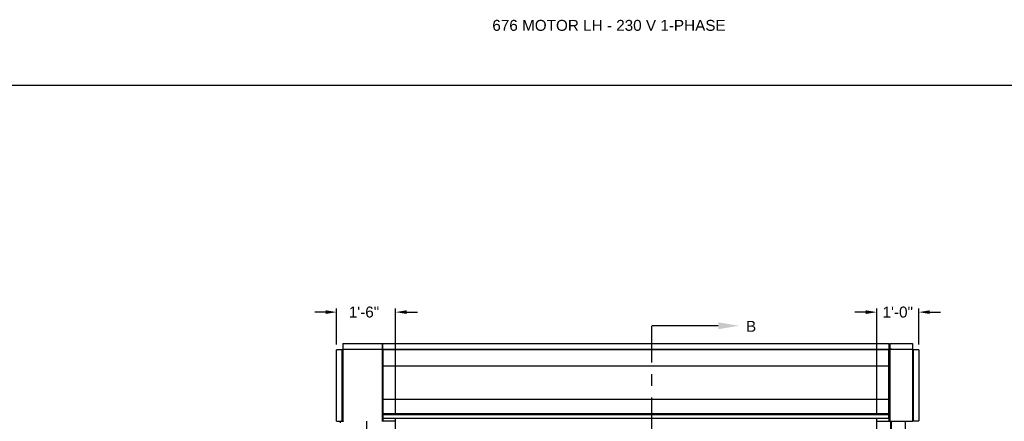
# Model space of a CAD drawing. Header units: inches. Extents: x 170 to 312, y 215 to 248.
# Tile 68 of 256: x 198.52 to 206.96, y 224.61 to 228.05. Entities that reach past the tile are written whole.
import ezdxf
from ezdxf import colors
from ezdxf.entities.mleader import LeaderData, LeaderLine
from ezdxf.math import Vec2, Vec3

# ---------------------------------------------------------------- set-up
doc = ezdxf.new("R2010")
doc.units = ezdxf.units.IN
doc.header["$LTSCALE"] = 0.25
doc.header["$MEASUREMENT"] = 0
doc.linetypes.add('CENTER', pattern=[2, 1.25, -0.25, 0.25, -0.25])
for name, color, linetype in [('ANNOTATIONS', 1, 'Continuous'), ('MOTOR LH', 7, 'Continuous'), ('SECTION CUTS', 6, 'CENTER')]:
    doc.layers.add(name, color=color, linetype=linetype)
doc.styles.add('ARIAL', font='arial.ttf', dxfattribs={"height": 0.09375})
doc.styles.get("Standard").update_dxf_attribs({"font": 'romans.shx'})
doc.dimstyles.new('STANDARD$0', dxfattribs={"dimtxt": 0.09375, "dimasz": 0.09375, "dimexe": 0.03125, "dimexo": 0.046875, "dimgap": 0.09, "dimtad": 0, "dimtih": 1, "dimtoh": 1, "dimdec": 4, "dimzin": 0, "dimdsep": 46, "dimtxsty": 'ARIAL', "dimcen": 0.09, "dimadec": 0, "dimazin": 0, "dimtfac": 1, "dimtdec": 4, "dimtofl": 0, "dimtmove": 0, "dimatfit": 1, "dimfxl": 1, "dimtolj": 1, "dimtzin": 0, "dimarcsym": 0})

# ---------------------------------------------------------------- blocks, each defined once
blk = doc.blocks.new('*D92')
at = {"layer": 'ANNOTATIONS', "color": 0, "lineweight": -2, "transparency": 16777216}
for p, q in [((201.2374, 225.2707), (201.2374, 225.5785)), ((201.7433, 224.6836), (201.7433, 225.5785)), ((201.1436, 225.5472), (201.0499, 225.5472)), ((201.8371, 225.5472), (201.9308, 225.5472))]:
    blk.add_line(p, q, dxfattribs=at)
at = {"layer": 'ANNOTATIONS', "color": 0, "transparency": 16777216}
for points in [[(201.1436, 225.5629), (201.1436, 225.5316), (201.2374, 225.5472)], [(201.8371, 225.5629), (201.8371, 225.5316), (201.7433, 225.5472)]]:
    blk.add_solid(points, dxfattribs=at)
at = {"layer": 'defpoints', "color": 0, "transparency": 16777216}
for p in [(201.2374, 225.5472), (201.2374, 225.2238), (201.7433, 224.6367)]:
    blk.add_point(p, dxfattribs=at)
at = {"layer": 'ANNOTATIONS', "color": 0, "transparency": 16777216, "insert": (201.4716, 225.5472), "char_height": 0.09375, "attachment_point": 5, "style": 'ARIAL'}
blk.add_mtext('\\A1;1\'-6"', dxfattribs=at)
blk = doc.blocks.new('*D93')
at = {"layer": 'ANNOTATIONS', "color": 0, "lineweight": -2, "transparency": 16777216}
for p, q in [((205.8698, 224.6836), (205.8698, 225.5785)), ((206.23, 225.2711), (206.23, 225.5785)), ((205.7761, 225.5472), (205.6823, 225.5472)), ((206.3238, 225.5472), (206.4175, 225.5472))]:
    blk.add_line(p, q, dxfattribs=at)
at = {"layer": 'ANNOTATIONS', "color": 0, "transparency": 16777216}
for points in [[(205.7761, 225.5629), (205.7761, 225.5316), (205.8698, 225.5472)], [(206.3238, 225.5629), (206.3238, 225.5316), (206.23, 225.5472)]]:
    blk.add_solid(points, dxfattribs=at)
at = {"layer": 'defpoints', "color": 0, "transparency": 16777216}
for p in [(205.8698, 225.5472), (206.23, 225.2242), (205.8698, 224.6367)]:
    blk.add_point(p, dxfattribs=at)
at = {"layer": 'ANNOTATIONS', "color": 0, "transparency": 16777216, "insert": (206.0499, 225.5472), "char_height": 0.09375, "attachment_point": 5, "style": 'ARIAL'}
blk.add_mtext('\\A1;1\'-0"', dxfattribs=at)

msp = doc.modelspace()

# ---------------------------------------------------------------- linework, layer by layer
at = {"layer": 'defpoints'}
msp.add_lwpolyline([(213.72204, 214.75854), (194.25216, 214.75854), (194.25216, 227.49365), (213.72204, 227.49365)], close=True, dxfattribs=at)
at = {"layer": 'MOTOR LH'}
for p, q in [((201.29103, 225.27751), (201.29103, 224.61339)), ((201.63036, 225.22981), (201.63036, 225.27751)), ((201.63462, 225.22981), (201.63462, 225.27829)), ((205.97426, 225.27829), (205.97426, 225.22981)), ((205.98276, 225.27751), (205.98276, 225.22981)), ((206.17672, 225.27751), (206.17672, 224.61462)), ((201.28852, 225.22384), (201.23736, 225.22384)), ((201.28531, 224.61339), (201.28531, 225.22384)), ((201.28852, 225.22384), (201.28852, 224.61339)), ((201.28932, 225.22384), (201.28932, 224.61339)), ((201.29103, 225.22956), (201.61542, 225.22956)), ((201.63036, 225.22635), (201.29103, 225.22635)), ((201.61542, 225.22635), (201.61542, 225.22981)), ((201.61542, 225.22981), (201.63462, 225.22981)), ((201.62395, 225.22635), (201.62395, 225.22981)), ((201.63036, 224.61088), (201.63036, 225.22635)), ((201.63462, 225.22555), (201.63036, 225.22555)), ((201.63462, 225.23034), (205.97426, 225.23034)), ((201.63462, 225.22688), (205.97426, 225.22688)), ((201.63462, 225.22688), (201.63462, 224.63674)), ((205.99769, 225.22981), (205.97426, 225.22981)), ((205.97426, 224.63674), (205.97426, 225.22688)), ((205.98276, 225.22555), (205.97426, 225.22555)), ((206.17672, 225.22635), (205.98276, 225.22635)), ((205.98276, 225.22635), (205.98276, 224.61169)), ((205.98917, 225.22635), (205.98917, 225.22981)), ((205.99769, 225.22635), (205.99769, 225.22981)), ((205.99769, 225.22956), (206.17672, 225.22956)), ((206.23, 225.22422), (206.17672, 225.22422)), ((206.17885, 224.61462), (206.17885, 225.22422)), ((206.18206, 225.22422), (206.18206, 224.61462)), ((201.63462, 225.08749), (205.97426, 225.08749)), ((201.63462, 224.80124), (205.97426, 224.80124)), ((201.63462, 224.68019), (201.63036, 224.68019)), ((201.63377, 224.62447), (201.63377, 224.6671)), ((201.63377, 224.66043), (201.63462, 224.66043)), ((201.63377, 224.65479), (201.63462, 224.65479)), ((201.63462, 224.67856), (205.97426, 224.67856)), ((205.98276, 224.68019), (205.97426, 224.68019)), ((205.97426, 224.67809), (205.97638, 224.67809)), ((205.97638, 224.61169), (205.97638, 224.68019)), ((205.97935, 224.65944), (205.97638, 224.65944)), ((205.97935, 224.64773), (205.97638, 224.64773)), ((205.97935, 224.62447), (205.97935, 224.6671)), ((201.23736, 224.61339), (201.28932, 224.61339)), ((201.2714, 224.61339), (201.26862, 224.59759)), ((201.29103, 224.61088), (201.29103, 224.61169)), ((201.29161, 224.61169), (201.29103, 224.61169)), ((201.49606, 220.41698), (201.49606, 224.61169)), ((201.74331, 224.61169), (201.63036, 224.61169)), ((201.63377, 224.64015), (201.63462, 224.64015)), ((201.63377, 224.63115), (201.63673, 224.63115)), ((201.63673, 224.61169), (201.63673, 224.63674)), ((201.74331, 220.41698), (201.74331, 224.63674)), ((205.86981, 220.41698), (205.86981, 224.63674)), ((205.86981, 224.61169), (206.17591, 224.61169)), ((205.97935, 224.63408), (205.97638, 224.63408)), ((205.97935, 224.63214), (205.97638, 224.63214)), ((205.98917, 220.69422), (205.98917, 224.61169)), ((205.99769, 220.69422), (205.99769, 224.61169)), ((206.11705, 220.41698), (206.11705, 224.61169)), ((206.17673, 224.61462), (206.23, 224.61462))]:
    msp.add_line(p, q, dxfattribs=at)
for centre, radius, start, end in [((201.29103, 225.22384), 0.00251, 90, 180), ((201.29103, 225.22384), 0.00171, 90, 180), ((206.17672, 225.22422), 0.00213, 0, 90), ((206.17672, 225.22422), 0.00133, 0, 90)]:
    msp.add_arc(centre, radius, start, end, dxfattribs=at)
for points in [[(201.29103, 225.27751), (201.63036, 225.27751)], [(201.63462, 225.27829), (205.97426, 225.27829)], [(205.98276, 225.27751), (206.17672, 225.27751)], [(201.23736, 224.61339), (201.23736, 225.22384)], [(206.23, 225.22422), (206.23, 224.61462)], [(201.63036, 224.6671), (201.63377, 224.6671)], [(201.63462, 224.67098), (205.97426, 224.67098)], [(205.97935, 224.6671), (205.98276, 224.6671)], [(201.63377, 224.62447), (201.63036, 224.62447)], [(205.97426, 224.63674), (201.63462, 224.63674)], [(205.98276, 224.62447), (205.97935, 224.62447)]]:
    msp.add_open_spline(points, degree=1, dxfattribs=at)
for points, knots in [([(201.29103, 224.61088), (201.29077, 224.61091), (201.29021, 224.61096), (201.28944, 224.61138), (201.28885, 224.61205), (201.28856, 224.61277), (201.28853, 224.61323), (201.28852, 224.61339)], [0, 0, 0, 0, 0.1999541, 0.424458, 0.6490042, 0.8735548, 1, 1, 1, 1]), ([(201.29103, 224.61169), (201.29082, 224.61171), (201.2904, 224.61175), (201.28985, 224.61211), (201.28947, 224.61262), (201.28933, 224.61308), (201.28933, 224.61334), (201.28932, 224.61339)], [0, 0, 0, 0, 0.2355208, 0.4711798, 0.7067886, 0.9424267, 1, 1, 1, 1]), ([(201.29103, 224.61339), (201.29111, 224.61313), (201.29128, 224.61257), (201.29154, 224.61181), (201.29181, 224.61121), (201.29204, 224.61092), (201.29218, 224.61089), (201.29224, 224.61088)], [0, 0, 0, 0, 0.1999167, 0.4244167, 0.6489701, 0.8734859, 1, 1, 1, 1]), ([(206.17496, 224.61169), (206.1751, 224.61172), (206.17537, 224.6118), (206.17577, 224.61238), (206.17617, 224.61321), (206.17649, 224.61402), (206.17667, 224.6145), (206.17672, 224.61462)], [0, 0, 0, 0, 0.2297497, 0.4595675, 0.6893808, 0.9192412, 1, 1, 1, 1]), ([(206.17885, 224.61462), (206.17881, 224.61427), (206.17874, 224.61356), (206.17816, 224.61264), (206.17732, 224.61197), (206.17651, 224.61171), (206.17604, 224.61169), (206.17591, 224.61169)], [0, 0, 0, 0, 0.2297562, 0.4595704, 0.6893926, 0.919238, 1, 1, 1, 1])]:
    msp.add_open_spline(points, degree=3, knots=knots, dxfattribs=at)
at = {"layer": 'SECTION CUTS'}
msp.add_line((203.94012, 220.21502), (203.94012, 225.4303), dxfattribs=at)

# ---------------------------------------------------------------- texts
at = {"layer": 'ANNOTATIONS', "insert": (202.57261, 228.05267), "char_height": 0.09375, "width": 4.6220629, "attachment_point": 1, "line_spacing_factor": 0.86134, "style": 'ARIAL'}
msp.add_mtext('676 MOTOR LH - 230 V 1-PHASE', dxfattribs=at)
at = {"layer": 'SECTION CUTS', "style": 'ARIAL'}
msp.add_text('B', height=0.09375, dxfattribs=at).set_placement((204.74815, 225.3786))

# ---------------------------------------------------------------- dimensions: what is measured, and where the dimension line sits
at = {"layer": 'ANNOTATIONS'}
for base, p1, p2, text, picture, middle in [((201.23736, 225.54724), (201.74331, 224.63674), (201.23736, 225.22384), '1\'-6"', '*D92', (201.47162, 225.54724)), ((205.86981, 225.54724), (206.23, 225.22422), (205.86981, 224.63674), '1\'-0"', '*D93', (206.04991, 225.54724))]:
    dim = msp.add_linear_dim(base=base, p1=p1, p2=p2, angle=180, text=text, dimstyle='STANDARD$0', dxfattribs=at)
    dim.commit()
    dim.dimension.update_dxf_attribs({"geometry": picture, "text_midpoint": middle, "dimtype": 160})

# ---------------------------------------------------------------- leaders
at = {"layer": 'SECTION CUTS'}
ml = msp.add_multileader_mtext('Standard', dxfattribs=at)
ml.set_content('', color=256)
ml.set_leader_properties()
ml.build(insert=Vec2(0, 0))
ml.multileader.update_dxf_attribs({"dogleg_length": 0, "arrow_head_size": 0.18})
ctx = ml.context
ctx.base_point, ctx.char_height, ctx.arrow_head_size, ctx.landing_gap_size, ctx.plane_origin, ctx.plane_x_axis, ctx.plane_y_axis = Vec3(203.94012, 225.4303), 0.18, 0.18, 0, Vec3(204.68964, 225.4303), Vec3(0, 1), Vec3(-1, 0)
notes = []
notes.append((ctx, [(0, (1, 1, 0), (203.94012, 225.4303), (1, 0), 0, [(0, [(204.68964, 225.4303)], 0, [])])]))
ctx.mtext.insert, ctx.mtext.text_direction, ctx.mtext.rotation, ctx.mtext.flow_direction = Vec3(203.85012, 225.4303), Vec3(0, 1), 1.5707963, 5
for ctx, leaders in notes:
    for number, flags, end, landing, length, lines in leaders:
        leader = LeaderData()
        leader.index, (leader.has_last_leader_line, leader.has_dogleg_vector, leader.attachment_direction) = number, flags
        leader.last_leader_point, leader.dogleg_vector, leader.dogleg_length = Vec3(end), Vec3(landing), length
        for number, points, colour, breaks in lines:
            line = LeaderLine()
            line.index, line.vertices, line.color, line.breaks = number, Vec3.list(points), colors.encode_raw_color(colour), breaks
            leader.lines.append(line)
        ctx.leaders.append(leader)

doc.saveas('drawing.dxf')
